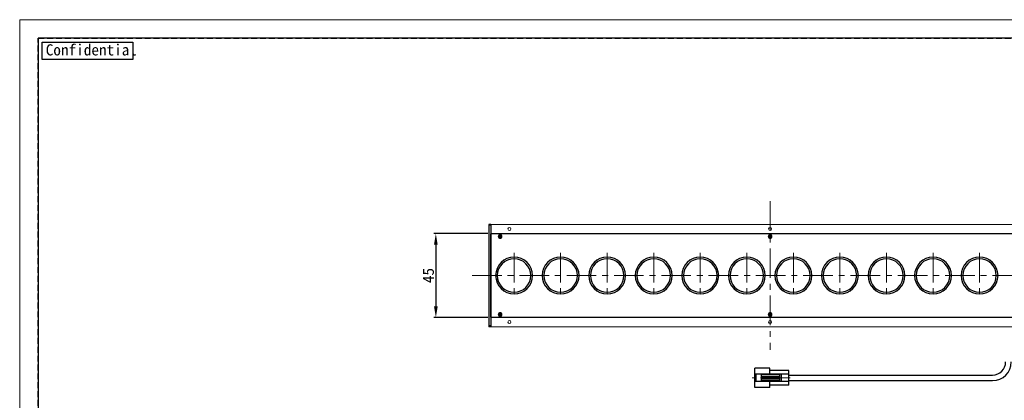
# Model space of a CAD drawing. Header units: millimetres. Extents: x -201 to 202, y 143 to 428.
# Tile 2 of 10: x -201 to 63, y 325 to 428. Entities that reach past the tile are written whole.
import ezdxf

# ---------------------------------------------------------------- set-up
doc = ezdxf.new("R2010")
doc.units = ezdxf.units.MM
doc.header["$LTSCALE"] = 0.25
doc.linetypes.add('CENTER', pattern=[50.8, 31.75, -6.35, 6.35, -6.35])
doc.linetypes.add('HIDDEN', pattern=[9.525, 6.35, -3.175])
for name, color, linetype, lineweight in [('BASE', 7, 'Continuous', 20), ('CENTER', 1, 'CENTER', 15), ('DIMENSION', 6, 'Continuous', 9)]:
    doc.layers.add(name, color=color, linetype=linetype, lineweight=lineweight)
for name, color, linetype in [('CABLE 3P', 7, 'Continuous'), ('F-PANEL', 52, 'Continuous'), ('FORM', 7, 'Continuous'), ('LENS', 140, 'Continuous'), ('MXB0115', 96, 'Continuous'), ('SIDEPANEL 2', 30, 'Continuous')]:
    doc.layers.add(name, color=color, linetype=linetype)
doc.layers.add('EMPTY LINE', color=252, linetype='Continuous', lineweight=0, plot=False)
doc.styles.add('VS Standard', font='msgothic.ttc', dxfattribs={"height": 3})
doc.dimstyles.new('VS Standard x0.5', dxfattribs={"dimtxt": 3, "dimasz": 3, "dimexe": 0.5, "dimexo": 0.8, "dimgap": 0.5, "dimtad": 3, "dimlfac": 2, "dimrnd": 0.0001, "dimzin": 9, "dimdsep": 46, "dimtxsty": 'VS Standard', "dimcen": 0, "dimaunit": 1, "dimadec": 0, "dimazin": 2, "dimtfac": 1, "dimtmove": 0, "dimatfit": 3, "dimfxl": 1, "dimtolj": 1, "dimtzin": 0, "dimarcsym": 0})

# ---------------------------------------------------------------- blocks, each defined once
blk = doc.blocks.new('*D130')
at = {"layer": 'Defpoints', "color": 0}
for p in [(-75, 370.25), (-89.75, 347.75), (-75, 347.75)]:
    blk.add_point(p, dxfattribs=at)
at = {"layer": 'DIMENSION', "color": 0, "lineweight": -2}
for p, q in [((-75.8, 370.25), (-90.25, 370.25)), ((-89.75, 367.25), (-89.75, 350.75)), ((-75.8, 347.75), (-90.25, 347.75))]:
    blk.add_line(p, q, dxfattribs=at)
at = {"layer": 'DIMENSION', "color": 0}
for points in [[(-89.25, 367.25), (-90.25, 367.25), (-89.75, 370.25)], [(-90.25, 350.75), (-89.25, 350.75), (-89.75, 347.75)]]:
    blk.add_solid(points, dxfattribs=at)
at = {"layer": 'DIMENSION', "color": 0, "insert": (-91.76, 359), "char_height": 3, "attachment_point": 5, "rotation": 90, "style": 'VS Standard'}
blk.add_mtext('\\A1;45', dxfattribs=at)

msp = doc.modelspace()

# ---------------------------------------------------------------- linework, layer by layer
at = {"layer": 'BASE', "color": 7}
for p, q in [((75, 372.75), (-75, 372.75)), ((-75, 345.25), (-75, 372.75)), ((75, 370.25), (-75, 370.25)), ((75, 347.75), (-75, 347.75)), ((75, 345.25), (-75, 345.25))]:
    msp.add_line(p, q, dxfattribs=at)
for centre in [(-70, 371.5), (0, 371.5), (-70, 346.5), (0, 346.5)]:
    msp.add_circle(centre, 0.4, dxfattribs=at)
at = {"layer": 'CABLE 3P', "color": 7}
for p, q in [((-4.0826, 328.8876), (-4.0826, 334.1376)), ((-0.0826, 334.1376), (-4.0826, 334.1376)), ((-4.0826, 328.8876), (-4.0826, 334.1376)), ((-0.0826, 334.1376), (-4.0826, 334.1376)), ((-0.0826, 332.5126), (-0.0826, 334.1376)), ((-0.0826, 332.5126), (-0.0826, 334.1376)), ((5.0174, 333.5126), (-0.0826, 333.5126)), ((5.0174, 333.5126), (-0.0826, 333.5126)), ((5.0174, 329.5126), (5.0174, 333.5126)), ((5.0174, 329.5126), (5.0174, 333.5126)), ((5.0174, 332.5126), (-4.0826, 332.5126)), ((5.0174, 332.5126), (-4.0826, 332.5126)), ((5.0174, 330.5126), (-4.0826, 330.5126)), ((5.0174, 330.5126), (-4.0826, 330.5126)), ((-3.716, 330.5126), (-3.716, 332.5126)), ((-3.716, 330.5126), (-3.716, 332.5126)), ((-2.321, 330.5126), (-2.321, 332.5126)), ((-2.321, 330.5126), (-2.321, 332.5126)), ((2.5836, 332.2809), (-2.321, 332.2809)), ((2.5836, 332.2809), (-2.321, 332.2809)), ((2.5836, 331.7818), (-2.321, 331.7818)), ((2.5836, 331.7818), (-2.321, 331.7818)), ((2.5836, 331.2435), (-2.321, 331.2435)), ((2.5836, 331.2435), (-2.321, 331.2435)), ((2.5836, 330.7443), (-2.321, 330.7443)), ((2.5836, 330.7443), (-2.321, 330.7443)), ((-0.0826, 328.8876), (-0.0826, 330.5126)), ((-0.0826, 328.8876), (-0.0826, 330.5126)), ((2.5836, 330.5126), (2.5836, 332.5126)), ((2.5836, 330.5126), (2.5836, 332.5126)), ((3.029, 330.5126), (3.029, 332.5126)), ((3.029, 330.5126), (3.029, 332.5126)), ((5.0174, 332.2626), (23.4326, 332.2626)), ((5.0174, 332.2626), (59.75, 332.2626)), ((5.0174, 330.7626), (23.4326, 330.7626)), ((5.0174, 330.7626), (59.75, 330.7626)), ((-0.0826, 328.8876), (-4.0826, 328.8876)), ((-0.0826, 328.8876), (-4.0826, 328.8876)), ((5.0174, 329.5126), (-0.0826, 329.5126)), ((5.0174, 329.5126), (-0.0826, 329.5126))]:
    msp.add_line(p, q, dxfattribs=at)
for radius in [5, 3.5]:
    msp.add_arc((59.75, 335.7626), radius, 270, 0, dxfattribs=at)
at = {"layer": 'CENTER'}
for p, q in [((0, 379), (0, 339)), ((-68.75, 365.1043), (-68.75, 352.8957)), ((-56.25, 365.1043), (-56.25, 352.8957)), ((-43.75, 365.1043), (-43.75, 352.8957)), ((-31.25, 365.1043), (-31.25, 352.8957)), ((-18.75, 365.1043), (-18.75, 352.8957)), ((-6.25, 365.1043), (-6.25, 352.8957)), ((6.25, 365.1043), (6.25, 352.8957)), ((18.75, 365.1043), (18.75, 352.8957)), ((31.25, 365.1043), (31.25, 352.8957)), ((43.75, 365.1043), (43.75, 352.8957)), ((56.25, 365.1043), (56.25, 352.8957)), ((-80, 359), (80, 359)), ((5.4019, 331.5126), (-4.8197, 331.5126))]:
    msp.add_line(p, q, dxfattribs=at)
at = {"layer": 'EMPTY LINE'}
for p, q in [((-201.5, 427.75), (-201.5, 142.75)), ((201.5, 427.75), (-201.5, 427.75))]:
    msp.add_line(p, q, dxfattribs=at)
at = {"layer": 'F-PANEL', "color": 7}
for p, q in [((75, 370.2), (-75, 370.2)), ((-75, 347.8), (-75, 370.2)), ((-75, 347.8), (75, 347.8))]:
    msp.add_line(p, q, dxfattribs=at)
at = {"layer": 'F-PANEL', "color": 7, "extrusion": (0, 0, -1)}
for centre in [(68.75, 359), (56.25, 359), (43.75, 359), (31.25, 359), (18.75, 359), (6.25, 359), (-6.25, 359), (-18.75, 359), (-31.25, 359), (-43.75, 359), (-56.25, 359)]:
    msp.add_circle(centre, 4.5, dxfattribs=at)
at = {"layer": 'FORM', "linetype": 'HIDDEN'}
msp.add_lwpolyline([(-196.5, 422.75), (196.5, 422.75), (196.5, 147.75), (-196.5, 147.75)], close=True, dxfattribs=at)
at = {"layer": 'FORM'}
msp.add_lwpolyline([(-196.5, 422.75), (-196.5, 147.75), (-78.5, 147.75), (-78.5, 159.75), (16.5, 159.75), (16.5, 177.25), (196.5, 177.25), (196.5, 422.75), (-196.5, 422.75)], close=True, dxfattribs=at)
at = {"layer": 'FORM', "lineweight": 30}
msp.add_lwpolyline([(-195.5, 421.75), (-171.1092, 421.75), (-171.1092, 417.0878), (-195.5, 417.0878)], close=True, dxfattribs=at)
at = {"layer": 'LENS', "color": 7}
for centre, start, end in [((-68.75, 359), 90, 270), ((-68.75, 359), 270, 90), ((-56.25, 359), 90, 270), ((-56.25, 359), 270, 90), ((-43.75, 359), 90, 270), ((-43.75, 359), 270, 90), ((-31.25, 359), 90, 270), ((-31.25, 359), 270, 90), ((-18.75, 359), 90, 270), ((-18.75, 359), 270, 90), ((-6.25, 359), 90, 270), ((-6.25, 359), 270, 90), ((6.25, 359), 90, 270), ((6.25, 359), 270, 90), ((18.75, 359), 90, 270), ((18.75, 359), 270, 90), ((31.25, 359), 90, 270), ((31.25, 359), 270, 90), ((43.75, 359), 90, 270), ((43.75, 359), 270, 90), ((56.25, 359), 90, 270), ((56.25, 359), 270, 90)]:
    msp.add_arc(centre, 4.95, start, end, dxfattribs=at)
at = {"layer": 'MXB0115', "color": 7}
for p, q in [((-72.8753, 369.5735), (-72.5753, 369.5747)), ((-72.8234, 369.522), (-72.8753, 369.5735)), ((-72.8747, 369.4235), (-72.8753, 369.5735)), ((-72.8233, 369.4753), (-72.8747, 369.4235)), ((-72.5747, 369.4247), (-72.8747, 369.4235)), ((-72.8234, 369.522), (-72.5234, 369.5233)), ((-72.8233, 369.4753), (-72.8234, 369.522)), ((-72.5233, 369.4766), (-72.8233, 369.4753)), ((-72.5765, 369.8747), (-72.4265, 369.8753)), ((-72.5247, 369.8233), (-72.5765, 369.8747)), ((-72.5753, 369.5747), (-72.5765, 369.8747)), ((-72.5234, 369.5233), (-72.5753, 369.5747)), ((-72.5233, 369.4766), (-72.5747, 369.4247)), ((-72.5735, 369.1247), (-72.5747, 369.4247)), ((-72.522, 369.1766), (-72.5735, 369.1247)), ((-72.4235, 369.1253), (-72.5735, 369.1247)), ((-72.5247, 369.8233), (-72.478, 369.8234)), ((-72.5234, 369.5233), (-72.5247, 369.8233)), ((-72.522, 369.1766), (-72.5233, 369.4766)), ((-72.4753, 369.1767), (-72.522, 369.1766)), ((-72.478, 369.8234), (-72.4265, 369.8753)), ((-72.478, 369.8234), (-72.4767, 369.5234)), ((-72.4767, 369.5234), (-72.4253, 369.5753)), ((-72.4767, 369.5234), (-72.1767, 369.5247)), ((-72.1766, 369.478), (-72.4766, 369.4767)), ((-72.4766, 369.4767), (-72.4247, 369.4253)), ((-72.4766, 369.4767), (-72.4753, 369.1767)), ((-72.4753, 369.1767), (-72.4235, 369.1253)), ((-72.4265, 369.8753), (-72.4253, 369.5753)), ((-72.4253, 369.5753), (-72.1253, 369.5765)), ((-72.1247, 369.4265), (-72.4247, 369.4253)), ((-72.4247, 369.4253), (-72.4235, 369.1253)), ((-72.1253, 369.5765), (-72.1767, 369.5247)), ((-72.1767, 369.5247), (-72.1766, 369.478)), ((-72.1766, 369.478), (-72.1247, 369.4265)), ((-72.1253, 369.5765), (-72.1247, 369.4265)), ((-0.3753, 369.5735), (-0.0753, 369.5747)), ((-0.3234, 369.522), (-0.3753, 369.5735)), ((-0.3747, 369.4235), (-0.3753, 369.5735)), ((-0.3233, 369.4753), (-0.3747, 369.4235)), ((-0.0747, 369.4247), (-0.3747, 369.4235)), ((-0.3234, 369.522), (-0.0234, 369.5233)), ((-0.3233, 369.4753), (-0.3234, 369.522)), ((-0.0233, 369.4766), (-0.3233, 369.4753)), ((-0.0765, 369.8747), (0.0735, 369.8753)), ((-0.0247, 369.8233), (-0.0765, 369.8747)), ((-0.0753, 369.5747), (-0.0765, 369.8747)), ((-0.0234, 369.5233), (-0.0753, 369.5747)), ((-0.0233, 369.4766), (-0.0747, 369.4247)), ((-0.0735, 369.1247), (-0.0747, 369.4247)), ((-0.022, 369.1766), (-0.0735, 369.1247)), ((0.0765, 369.1253), (-0.0735, 369.1247)), ((-0.0247, 369.8233), (0.022, 369.8234)), ((-0.0234, 369.5233), (-0.0247, 369.8233)), ((-0.022, 369.1766), (-0.0233, 369.4766)), ((0.0247, 369.1767), (-0.022, 369.1766)), ((0.022, 369.8234), (0.0735, 369.8753)), ((0.022, 369.8234), (0.0233, 369.5234)), ((0.0233, 369.5234), (0.0747, 369.5753)), ((0.0233, 369.5234), (0.3233, 369.5247)), ((0.3234, 369.478), (0.0234, 369.4767)), ((0.0234, 369.4767), (0.0753, 369.4253)), ((0.0234, 369.4767), (0.0247, 369.1767)), ((0.0247, 369.1767), (0.0765, 369.1253)), ((0.0735, 369.8753), (0.0747, 369.5753)), ((0.0747, 369.5753), (0.3747, 369.5765)), ((0.3753, 369.4265), (0.0753, 369.4253)), ((0.0753, 369.4253), (0.0765, 369.1253)), ((0.3747, 369.5765), (0.3233, 369.5247)), ((0.3233, 369.5247), (0.3234, 369.478)), ((0.3234, 369.478), (0.3753, 369.4265)), ((0.3747, 369.5765), (0.3753, 369.4265)), ((-72.8753, 348.5735), (-72.5753, 348.5747)), ((-72.8234, 348.522), (-72.8753, 348.5735)), ((-72.8747, 348.4235), (-72.8753, 348.5735)), ((-72.8233, 348.4753), (-72.8747, 348.4235)), ((-72.5747, 348.4247), (-72.8747, 348.4235)), ((-72.8234, 348.522), (-72.5234, 348.5233)), ((-72.8233, 348.4753), (-72.8234, 348.522)), ((-72.5233, 348.4766), (-72.8233, 348.4753)), ((-72.5765, 348.8747), (-72.4265, 348.8753)), ((-72.5247, 348.8233), (-72.5765, 348.8747)), ((-72.5753, 348.5747), (-72.5765, 348.8747)), ((-72.5234, 348.5233), (-72.5753, 348.5747)), ((-72.5233, 348.4766), (-72.5747, 348.4247)), ((-72.5735, 348.1247), (-72.5747, 348.4247)), ((-72.522, 348.1766), (-72.5735, 348.1247)), ((-72.4235, 348.1253), (-72.5735, 348.1247)), ((-72.5247, 348.8233), (-72.478, 348.8234)), ((-72.5234, 348.5233), (-72.5247, 348.8233)), ((-72.522, 348.1766), (-72.5233, 348.4766)), ((-72.4753, 348.1767), (-72.522, 348.1766)), ((-72.478, 348.8234), (-72.4265, 348.8753)), ((-72.478, 348.8234), (-72.4767, 348.5234)), ((-72.4767, 348.5234), (-72.4253, 348.5753)), ((-72.4767, 348.5234), (-72.1767, 348.5247)), ((-72.1766, 348.478), (-72.4766, 348.4767)), ((-72.4766, 348.4767), (-72.4247, 348.4253)), ((-72.4766, 348.4767), (-72.4753, 348.1767)), ((-72.4753, 348.1767), (-72.4235, 348.1253)), ((-72.4265, 348.8753), (-72.4253, 348.5753)), ((-72.4253, 348.5753), (-72.1253, 348.5765)), ((-72.1247, 348.4265), (-72.4247, 348.4253)), ((-72.4247, 348.4253), (-72.4235, 348.1253)), ((-72.1253, 348.5765), (-72.1767, 348.5247)), ((-72.1767, 348.5247), (-72.1766, 348.478)), ((-72.1766, 348.478), (-72.1247, 348.4265)), ((-72.1253, 348.5765), (-72.1247, 348.4265)), ((-0.3753, 348.5735), (-0.0753, 348.5747)), ((-0.3234, 348.522), (-0.3753, 348.5735)), ((-0.3747, 348.4235), (-0.3753, 348.5735)), ((-0.3233, 348.4753), (-0.3747, 348.4235)), ((-0.0747, 348.4247), (-0.3747, 348.4235)), ((-0.3234, 348.522), (-0.0234, 348.5233)), ((-0.3233, 348.4753), (-0.3234, 348.522)), ((-0.0233, 348.4766), (-0.3233, 348.4753)), ((-0.0765, 348.8747), (0.0735, 348.8753)), ((-0.0247, 348.8233), (-0.0765, 348.8747)), ((-0.0753, 348.5747), (-0.0765, 348.8747)), ((-0.0234, 348.5233), (-0.0753, 348.5747)), ((-0.0233, 348.4766), (-0.0747, 348.4247)), ((-0.0735, 348.1247), (-0.0747, 348.4247)), ((-0.022, 348.1766), (-0.0735, 348.1247)), ((0.0765, 348.1253), (-0.0735, 348.1247)), ((-0.0247, 348.8233), (0.022, 348.8234)), ((-0.0234, 348.5233), (-0.0247, 348.8233)), ((-0.022, 348.1766), (-0.0233, 348.4766)), ((0.0247, 348.1767), (-0.022, 348.1766)), ((0.022, 348.8234), (0.0735, 348.8753)), ((0.022, 348.8234), (0.0233, 348.5234)), ((0.0233, 348.5234), (0.0747, 348.5753)), ((0.0233, 348.5234), (0.3233, 348.5247)), ((0.3234, 348.478), (0.0234, 348.4767)), ((0.0234, 348.4767), (0.0753, 348.4253)), ((0.0234, 348.4767), (0.0247, 348.1767)), ((0.0247, 348.1767), (0.0765, 348.1253)), ((0.0735, 348.8753), (0.0747, 348.5753)), ((0.0747, 348.5753), (0.3747, 348.5765)), ((0.3753, 348.4265), (0.0753, 348.4253)), ((0.0753, 348.4253), (0.0765, 348.1253)), ((0.3747, 348.5765), (0.3233, 348.5247)), ((0.3233, 348.5247), (0.3234, 348.478)), ((0.3234, 348.478), (0.3753, 348.4265)), ((0.3747, 348.5765), (0.3753, 348.4265))]:
    msp.add_line(p, q, dxfattribs=at)
for centre, start, end in [((-72.5, 369.5), 0.231639, 180.231639), ((-72.5, 369.5), 180.231639, 0.231639), ((0, 369.5), 0.231639, 180.231639), ((0, 369.5), 180.231639, 0.231639), ((-72.5, 348.5), 0.231639, 180.231639), ((0, 348.5), 0.231639, 180.231639), ((-72.5, 348.5), 180.231639, 0.231639), ((0, 348.5), 180.231639, 0.231639)]:
    msp.add_arc(centre, 0.5, start, end, dxfattribs=at)
at = {"layer": 'SIDEPANEL 2', "color": 7, "extrusion": (0, 0, -1)}
for p, q in [((-75.5, 372.75), (-75.5, 372.5)), ((-75, 372.75), (-75.5, 372.75)), ((-75.5, 372.5), (-75.5, 345.5)), ((-75, 372.5), (-75.5, 372.5)), ((-75, 372.75), (-75, 372.5)), ((-75, 372.5), (-75, 345.5)), ((-75.5, 345.5), (-75.5, 345.25)), ((-75, 345.5), (-75.5, 345.5)), ((-75, 345.25), (-75.5, 345.25)), ((-75, 345.5), (-75, 345.25))]:
    msp.add_line(p, q, dxfattribs=at)

# ---------------------------------------------------------------- texts
at = {"layer": 'FORM', "lineweight": 30, "insert": (-194.506, 421.1386), "char_height": 3, "attachment_point": 1, "style": 'VS Standard'}
msp.add_mtext_dynamic_manual_height_columns('Confidential', width=3, gutter_width=15, heights=[0], dxfattribs=at)

# ---------------------------------------------------------------- dimensions: what is measured, and where the dimension line sits
at = {"layer": 'DIMENSION'}
dim = msp.add_linear_dim(base=(-89.7545, 347.75), p1=(-75, 370.25), p2=(-75, 347.75), angle=90, dimstyle='VS Standard x0.5', dxfattribs=at)
dim.commit()
dim.dimension.update_dxf_attribs({"geometry": '*D130', "text_midpoint": (-91.7551, 359)})

doc.saveas('drawing.dxf')
